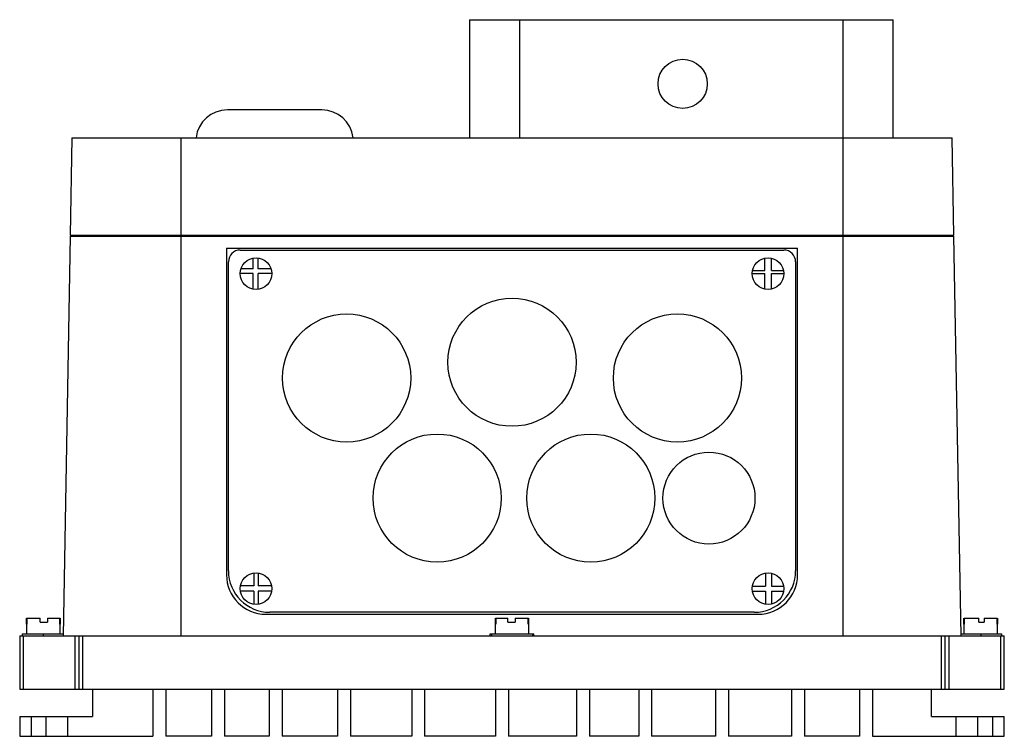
# Model space of a CAD drawing. Header units: millimetres. Extents: x 35 to 285, y 128 to 310.
import ezdxf

# ---------------------------------------------------------------- set-up
doc = ezdxf.new("R2010")
doc.units = ezdxf.units.MM
doc.header["$LTSCALE"] = 28.694125
doc.layers.get('0').update_dxf_attribs({"linetype": 'CONTINUOUS'})

msp = doc.modelspace()

# ---------------------------------------------------------------- linework, layer by layer
at = {"color": 7, "linetype": 'Continuous'}
for p, q in [((148.88, 309.75), (148.88, 279.75)), ((148.88, 309.75), (256.44, 309.75)), ((161.66, 279.75), (161.66, 309.75)), ((243.66, 309.75), (243.66, 279.75)), ((256.44, 279.75), (256.44, 309.75)), ((111.39, 286.84), (87.39, 286.84)), ((47.89, 279.75), (47.46, 255.05)), ((47.89, 279.75), (271.44, 279.75)), ((75.67, 153.25), (75.67, 279.75)), ((243.67, 279.75), (243.67, 153.25)), ((271.87, 255.05), (271.44, 279.75)), ((47.46, 255.05), (271.87, 255.05)), ((50.44, 255.05), (50.44, 254.75)), ((268.89, 254.75), (268.89, 255.05)), ((269.42, 254.75), (269.42, 255.05)), ((47.44, 254.75), (45.67, 153.25)), ((47.44, 254.75), (271.89, 254.75)), ((273.67, 153.25), (271.89, 254.75)), ((87.17, 251.75), (87.17, 168.75)), ((87.17, 251.75), (232.17, 251.75)), ((90.67, 251.25), (228.67, 251.25)), ((232.17, 168.75), (232.17, 251.75)), ((87.67, 169.75), (87.67, 248.25)), ((93.97, 246.48), (93.97, 249.19)), ((95.2, 246.48), (95.2, 249.21)), ((223.87, 246.05), (223.87, 249.17)), ((225.57, 246.05), (225.57, 249.15)), ((231.67, 248.25), (231.67, 169.75)), ((93.97, 245.27), (90.67, 245.27)), ((93.97, 246.48), (90.86, 246.48)), ((93.97, 241.31), (93.97, 245.27)), ((98.47, 246.48), (95.2, 246.48)), ((95.2, 241.29), (95.2, 245.27)), ((98.67, 245.27), (95.2, 245.27)), ((220.67, 245.27), (223.87, 245.27)), ((220.75, 246.05), (223.87, 246.05)), ((223.87, 241.33), (223.87, 245.27)), ((225.57, 246.05), (228.58, 246.05)), ((225.57, 245.27), (228.67, 245.27)), ((225.57, 241.35), (225.57, 245.27)), ((94.09, 169.21), (94.09, 165.98)), ((95.2, 169.21), (95.2, 165.98)), ((224.06, 169.2), (224.06, 165.85)), ((225.57, 169.15), (225.57, 165.85)), ((94.09, 165.98), (90.73, 165.98)), ((98.6, 165.98), (95.2, 165.98)), ((220.71, 165.85), (224.06, 165.85)), ((225.57, 165.85), (228.62, 165.85)), ((94.09, 164.64), (90.71, 164.64)), ((94.09, 164.64), (94.09, 161.29)), ((95.2, 164.64), (95.2, 161.29)), ((98.62, 164.64), (95.2, 164.64)), ((220.71, 164.64), (224.06, 164.64)), ((224.06, 164.64), (224.06, 161.3)), ((225.57, 164.64), (228.62, 164.64)), ((225.57, 164.64), (225.57, 161.35)), ((36.43, 156.25), (36.43, 157.75)), ((36.43, 157.75), (39.85, 157.75)), ((36.49, 157.75), (36.49, 156.25)), ((39.85, 156.75), (39.85, 157.75)), ((41.69, 157.75), (41.69, 156.75)), ((41.69, 157.75), (44.9, 157.75)), ((44.84, 156.25), (44.84, 157.75)), ((44.9, 157.75), (44.9, 156.25)), ((97.16, 158.75), (222.17, 158.75)), ((221.17, 159.25), (98.17, 159.25)), ((155.45, 157.75), (158.63, 157.75)), ((155.45, 156.25), (155.45, 157.75)), ((155.58, 157.75), (155.58, 156.25)), ((158.63, 156.75), (158.63, 157.75)), ((160.47, 157.75), (163.88, 157.75)), ((160.47, 157.75), (160.47, 156.75)), ((163.75, 156.25), (163.75, 157.75)), ((163.88, 157.75), (163.88, 156.25)), ((274.43, 156.25), (274.43, 157.75)), ((274.48, 157.75), (278.17, 157.75)), ((274.48, 157.75), (274.48, 156.25)), ((278.17, 156.75), (278.17, 157.75)), ((279.53, 157.75), (282.85, 157.75)), ((279.53, 157.75), (279.53, 156.75)), ((282.85, 156.25), (282.85, 157.75)), ((282.9, 157.75), (282.9, 156.25)), ((36.42, 156.25), (36.42, 153.75)), ((36.42, 156.25), (36.49, 156.25)), ((39.85, 156.75), (41.69, 156.75)), ((44.84, 156.25), (44.92, 156.25)), ((44.92, 153.75), (44.92, 156.25)), ((155.42, 156.25), (155.58, 156.25)), ((155.42, 156.25), (155.42, 153.75)), ((158.63, 156.75), (160.47, 156.75)), ((163.75, 156.25), (163.92, 156.25)), ((163.92, 153.75), (163.92, 156.25)), ((274.42, 156.25), (274.48, 156.25)), ((274.42, 156.25), (274.42, 153.75)), ((278.17, 156.75), (279.53, 156.75)), ((282.85, 156.25), (282.92, 156.25)), ((282.92, 153.75), (282.92, 156.25)), ((34.67, 153.25), (34.67, 139.75)), ((34.67, 153.25), (284.67, 153.25)), ((35.42, 153.25), (35.42, 153.75)), ((35.42, 153.75), (45.67, 153.75)), ((35.67, 139.75), (35.67, 153.25)), ((40.67, 153.25), (40.67, 153.75)), ((48.67, 153.25), (48.67, 139.75)), ((49.67, 153.25), (49.67, 139.75)), ((50.67, 139.75), (50.67, 153.25)), ((154.15, 153.75), (165.18, 153.75)), ((154.15, 153.25), (154.15, 153.75)), ((154.42, 153.75), (154.42, 153.25)), ((164.92, 153.25), (164.92, 153.75)), ((165.18, 153.25), (165.18, 153.75)), ((268.67, 153.25), (268.67, 139.75)), ((269.67, 139.75), (269.67, 153.25)), ((270.67, 139.75), (270.67, 153.25)), ((273.66, 153.75), (283.92, 153.75)), ((278.67, 153.75), (278.67, 153.25)), ((283.67, 153.25), (283.67, 139.75)), ((283.92, 153.75), (283.92, 153.25)), ((284.67, 139.75), (284.67, 153.25)), ((34.67, 139.75), (284.67, 139.75)), ((53.17, 139.75), (53.17, 132.75)), ((68.46, 139.75), (68.46, 127.75)), ((71.75, 139.75), (71.75, 127.75)), ((83.36, 139.75), (83.36, 127.75)), ((86.65, 139.75), (86.65, 127.75)), ((98.04, 139.75), (98.04, 127.75)), ((101.33, 139.75), (101.33, 127.75)), ((115.35, 139.75), (115.35, 127.75)), ((118.64, 139.75), (118.64, 127.75)), ((134.2, 139.75), (134.2, 127.75)), ((137.48, 139.75), (137.48, 127.75)), ((155.45, 139.75), (155.45, 127.75)), ((158.74, 139.75), (158.74, 127.75)), ((176.05, 139.75), (176.05, 127.75)), ((179.34, 139.75), (179.34, 127.75)), ((191.83, 139.75), (191.83, 127.75)), ((195.12, 139.75), (195.12, 127.75)), ((211.33, 139.75), (211.33, 127.75)), ((214.62, 139.75), (214.62, 127.75)), ((230.62, 139.75), (230.62, 127.75)), ((233.9, 139.75), (233.9, 127.75)), ((247.93, 139.75), (247.93, 127.75)), ((251.21, 139.75), (251.21, 127.75)), ((266.17, 132.75), (266.17, 139.75)), ((34.67, 132.75), (34.67, 127.75)), ((34.67, 132.75), (53.17, 132.75)), ((37.67, 127.75), (37.67, 132.75)), ((41.42, 127.75), (41.42, 132.75)), ((46.92, 127.75), (46.92, 132.75)), ((266.17, 132.75), (284.67, 132.75)), ((272.42, 127.75), (272.42, 132.75)), ((277.92, 127.75), (277.92, 132.75)), ((281.67, 132.75), (281.67, 127.75)), ((284.67, 127.75), (284.67, 132.75)), ((34.67, 127.75), (68.46, 127.75)), ((83.36, 127.75), (71.75, 127.75)), ((98.04, 127.75), (86.65, 127.75)), ((115.35, 127.75), (101.33, 127.75)), ((134.2, 127.75), (118.64, 127.75)), ((155.45, 127.75), (137.48, 127.75)), ((176.05, 127.75), (158.74, 127.75)), ((191.83, 127.75), (179.34, 127.75)), ((211.33, 127.75), (195.12, 127.75)), ((230.62, 127.75), (214.62, 127.75)), ((247.93, 127.75), (233.9, 127.75)), ((251.21, 127.75), (284.67, 127.75))]:
    msp.add_line(p, q, dxfattribs=at)
for centre, radius in [((203, 293.45), 6.25), ((94.67, 245.25), 4), ((224.67, 245.25), 4), ((159.67, 222.75), 16.27), ((117.67, 218.75), 16.27), ((201.67, 218.75), 16.27), ((140.67, 188.25), 16.27), ((179.67, 188.25), 16.27), ((209.67, 188.25), 11.68), ((94.67, 165.25), 4), ((224.67, 165.25), 4)]:
    msp.add_circle(centre, radius, dxfattribs=at)
for centre, radius, start, end in [((87.39, 278.84), 8, 90, 173.2794), ((111.39, 278.84), 8, 6.7206, 90), ((90.67, 248.25), 3, 90, 180), ((228.67, 248.25), 3, 0, 90), ((97.17, 168.75), 10, 179.9996, 269.9996), ((98.17, 169.75), 10.5, 180, 270), ((221.17, 169.75), 10.5, 270, 360), ((222.17, 168.75), 10, 270.0004, 360)]:
    msp.add_arc(centre, radius, start, end, dxfattribs=at)

doc.saveas('drawing.dxf')
